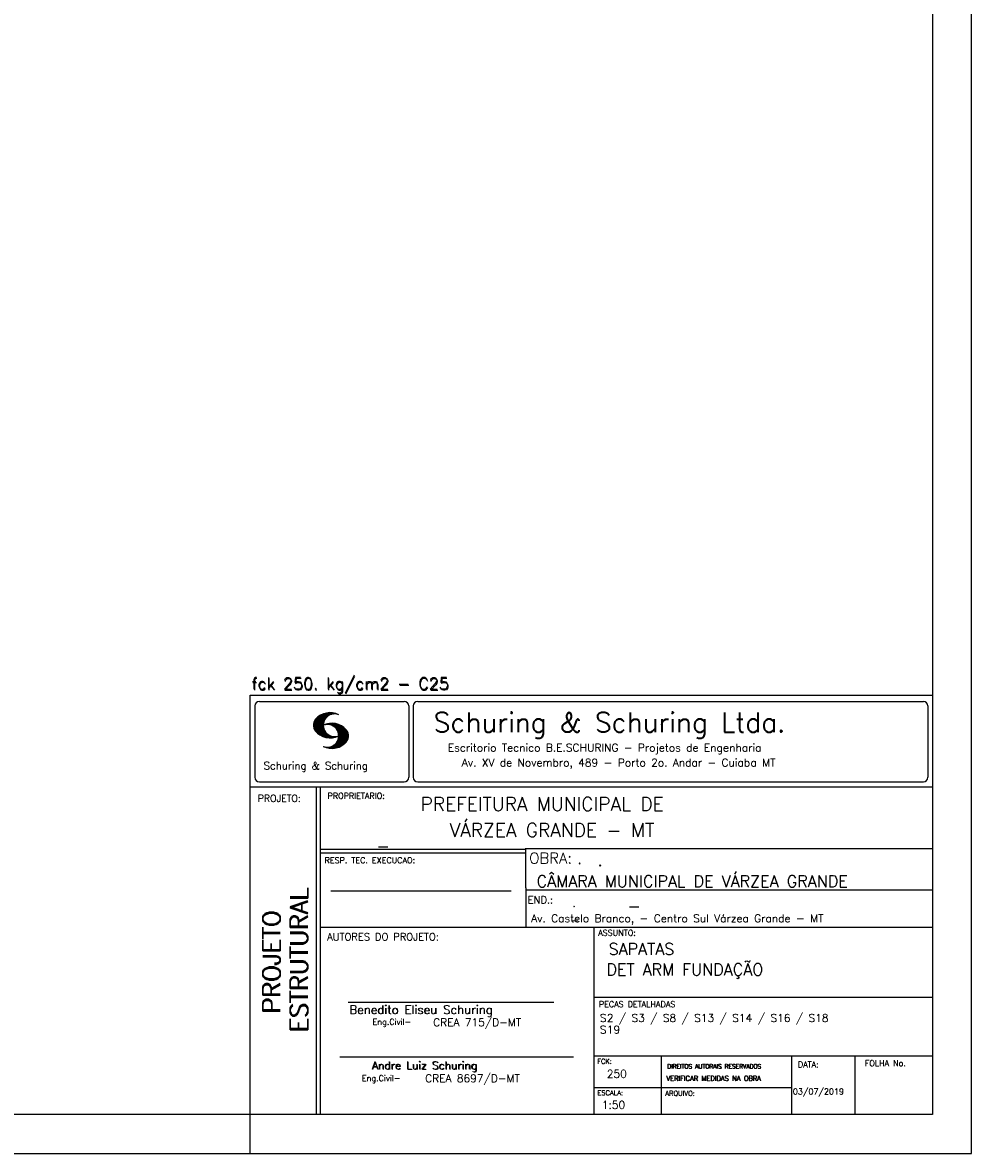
# Model space of a CAD drawing. Extents: x 0 to 84.1, y 0 to 59.4.
# Tile 4 of 6: x 59.8 to 84.1, y 0 to 29. Entities that reach past the tile are written whole.
import ezdxf

# ---------------------------------------------------------------- set-up
doc = ezdxf.new("R2010")
doc.units = 0
doc.layers.add('1', color=1, linetype='CONTINUOUS')
doc.layers.add('2', color=2, linetype='CONTINUOUS')
doc.styles.get("Standard").update_dxf_attribs({"font": 'ROMANS.SHX'})

msp = doc.modelspace()

# ---------------------------------------------------------------- linework, layer by layer
at = {"layer": '2', "linetype": 'CONTINUOUS'}
for p, q in [((84.100006, 0), (84.100006, 59.400002)), ((65.600006, 11.755142), (83.100006, 11.755135)), ((65.600006, 1), (65.600006, 11.755142)), ((65.715988, 11.477417), (65.715988, 9.648308)), ((65.832489, 11.593918), (69.548996, 11.593918)), ((69.665497, 11.477417), (69.665497, 9.648308)), ((69.778748, 11.477417), (69.778748, 9.648308)), ((69.895248, 11.593918), (82.867508, 11.593918)), ((82.984009, 11.477417), (82.984009, 9.648308)), ((67.221771, 10.985771), (67.52832, 11.29232)), ((67.222122, 10.971992), (67.545929, 11.295792)), ((67.222168, 11.000305), (67.508011, 11.286148)), ((67.222488, 10.958214), (67.56427, 11.300003)), ((67.224365, 11.016647), (67.488403, 11.280685)), ((67.224472, 10.94606), (67.581131, 11.302727)), ((67.226578, 11.03299), (67.465408, 11.271812)), ((67.2267, 10.934158), (67.596313, 11.303772)), ((67.228943, 10.922256), (67.612335, 11.305649)), ((67.232178, 10.911354), (67.626831, 11.306015)), ((67.232437, 11.052986), (67.439468, 11.26001)), ((67.235916, 10.900948), (67.642014, 11.307053)), ((67.239258, 11.073952), (67.410522, 11.245209)), ((67.239655, 10.890556), (67.656281, 11.307182)), ((67.243561, 10.880333), (67.66925, 11.306015)), ((67.248611, 10.871239), (67.520584, 11.143219)), ((67.252747, 11.10157), (67.374313, 11.223145)), ((67.253647, 10.862129), (67.502121, 11.110611)), ((67.258682, 10.853035), (67.491592, 11.085945)), ((67.264267, 10.84449), (67.483597, 11.06382)), ((67.270782, 10.836868), (67.47966, 11.045746)), ((67.277298, 10.829247), (67.475876, 11.027817)), ((67.563156, 11.001991), (67.584885, 11.023735)), ((67.577606, 11.002319), (67.601898, 11.026611)), ((67.592072, 11.002647), (67.619476, 11.030045)), ((67.604584, 11.001007), (67.635239, 11.03167)), ((67.608673, 11.2313), (67.68306, 11.305702)), ((67.617233, 10.999535), (67.651505, 11.033806)), ((67.62999, 10.998154), (67.666199, 11.034363)), ((67.638062, 11.246552), (67.69574, 11.30423)), ((67.64122, 10.995239), (67.680893, 11.03492)), ((67.652435, 10.992317), (67.695602, 11.035484)), ((67.662872, 11.257233), (67.708405, 11.302757)), ((67.664337, 10.990074), (67.708984, 11.034729)), ((67.674881, 10.986488), (67.72316, 11.034767)), ((67.681976, 11.262199), (67.721237, 11.30146)), ((67.684326, 10.981789), (67.736191, 11.033653)), ((67.694321, 10.977654), (67.748459, 11.031792)), ((67.702469, 11.268562), (67.733063, 11.299149)), ((67.704605, 10.973801), (67.761597, 11.0308)), ((67.71431, 10.969368), (67.773758, 11.028824)), ((67.718491, 11.270424), (67.744904, 11.296837)), ((67.722412, 10.963333), (67.785233, 11.026146)), ((67.732498, 10.959282), (67.797607, 11.024391)), ((67.734482, 11.272285), (67.757004, 11.294807)), ((67.750473, 11.274147), (67.768555, 11.292221)), ((67.283813, 10.821625), (67.474167, 11.011971)), ((67.290558, 10.814232), (67.473114, 10.99678)), ((67.296936, 10.807419), (67.470306, 10.980797)), ((67.304733, 10.800133), (67.473206, 10.968597)), ((67.311829, 10.793083), (67.474121, 10.955383)), ((67.319168, 10.786293), (67.475159, 10.942276)), ((67.326828, 10.779808), (67.477615, 10.930595)), ((67.334488, 10.773323), (67.480087, 10.918922)), ((67.342133, 10.766846), (67.482544, 10.907249)), ((67.350098, 10.760674), (67.485901, 10.896469)), ((67.358337, 10.754768), (67.489655, 10.886078)), ((67.366577, 10.748863), (67.493408, 10.875694)), ((67.374802, 10.742966), (67.497208, 10.865356)), ((67.383392, 10.737427), (67.502075, 10.856102)), ((67.392227, 10.732109), (67.506958, 10.84684)), ((67.401062, 10.726807), (67.511841, 10.837578)), ((67.409882, 10.721497), (67.516922, 10.828537)), ((67.419189, 10.71666), (67.522842, 10.820305)), ((67.428635, 10.711967), (67.528748, 10.812088)), ((67.43808, 10.707275), (67.534668, 10.803864)), ((67.44754, 10.702599), (67.540802, 10.79586)), ((67.457642, 10.698563), (67.547699, 10.78862)), ((67.467743, 10.694519), (67.554611, 10.781387)), ((67.477829, 10.690483), (67.561508, 10.774155)), ((67.488205, 10.686714), (67.568588, 10.767105)), ((67.499008, 10.683372), (67.576477, 10.760849)), ((67.509796, 10.680031), (67.584366, 10.754601)), ((67.520599, 10.676697), (67.592255, 10.74836)), ((67.531494, 10.998619), (67.546158, 11.013283)), ((67.532074, 10.674026), (67.600327, 10.742287)), ((67.543625, 10.671448), (67.609238, 10.737053)), ((67.548691, 11.001663), (67.565323, 11.018303)), ((67.671295, 10.38913), (68.095734, 10.813568)), ((67.685135, 10.388832), (68.100952, 10.804665)), ((67.698959, 10.388527), (68.104996, 10.794571)), ((67.713776, 10.389206), (68.107529, 10.782967)), ((67.728806, 10.390091), (68.110825, 10.77211)), ((67.740387, 10.953033), (67.808838, 11.021484)), ((67.744095, 10.391251), (68.114105, 10.761261)), ((67.749115, 10.947632), (67.819702, 11.018219)), ((67.756165, 10.940536), (67.830765, 11.015137)), ((67.760544, 10.393555), (68.11557, 10.748596)), ((67.765198, 10.93544), (67.841873, 11.012115)), ((67.77211, 10.928207), (67.852234, 11.008339)), ((67.776978, 10.395859), (68.117249, 10.736137)), ((67.779831, 10.921783), (67.86261, 11.004555)), ((67.785919, 10.913734), (67.873306, 11.001122)), ((67.794006, 10.907692), (67.883316, 10.997002)), ((67.799911, 10.899467), (67.892731, 10.992279)), ((67.806625, 10.892029), (67.902451, 10.987854)), ((67.811752, 10.883018), (67.912231, 10.983505)), ((67.817657, 10.874802), (67.921875, 10.979012)), ((67.822357, 10.554344), (68.091095, 10.823074)), ((67.823761, 10.866768), (67.930435, 10.973442)), ((67.829498, 10.858353), (67.940002, 10.968857)), ((67.833527, 10.848244), (67.948654, 10.963379)), ((67.838394, 10.838989), (67.957047, 10.957634)), ((67.840729, 10.586838), (68.086777, 10.832893)), ((67.843323, 10.829773), (67.965561, 10.952019)), ((67.848358, 10.817596), (67.975677, 10.944923)), ((67.848709, 10.608963), (68.081818, 10.842072)), ((67.852341, 10.806755), (67.985031, 10.939453)), ((67.856201, 10.794724), (67.99379, 10.932312)), ((67.856934, 10.63131), (68.075089, 10.849472)), ((67.859863, 10.781189), (68.003067, 10.924393)), ((67.860703, 10.649239), (68.070358, 10.858894)), ((67.862656, 10.768639), (68.011749, 10.91774)), ((67.865173, 10.667847), (68.063507, 10.866165)), ((67.865234, 10.753647), (68.02092, 10.90934)), ((67.866241, 10.683037), (68.057556, 10.874352)), ((67.866318, 10.73967), (68.029205, 10.90255)), ((67.867294, 10.698235), (68.049774, 10.880722)), ((67.867905, 10.725861), (68.036682, 10.894646)), ((67.868118, 10.711845), (68.043793, 10.887527)), ((67.555176, 10.668869), (67.618134, 10.731819)), ((67.5672, 10.666748), (67.627045, 10.726585)), ((67.579605, 10.665009), (67.636261, 10.721664)), ((67.591995, 10.663277), (67.646255, 10.717522)), ((67.604782, 10.661919), (67.65625, 10.713379)), ((67.618134, 10.66114), (67.666229, 10.709244)), ((67.6315, 10.660355), (67.67691, 10.705772)), ((67.644958, 10.391075), (67.704071, 10.450188)), ((67.645309, 10.660042), (67.688126, 10.70285)), ((67.657776, 10.389755), (67.737152, 10.469131)), ((67.65976, 10.660355), (67.699341, 10.699936)), ((67.67421, 10.660667), (67.710678, 10.697136)), ((67.690598, 10.661674), (67.723846, 10.694931)), ((67.70816, 10.663521), (67.737625, 10.692986)), ((67.725296, 10.665939), (67.750778, 10.691422)), ((67.741867, 10.668861), (67.765747, 10.692741)), ((67.760269, 10.672806), (67.780136, 10.69268)), ((67.780106, 10.677895), (67.794464, 10.692261)), ((67.794464, 10.692261), (67.796539, 10.694336)), ((67.794861, 10.399597), (68.118942, 10.723679)), ((67.798126, 10.683296), (67.810562, 10.69574)), ((67.813049, 10.403664), (68.118515, 10.709122)), ((67.817169, 10.689835), (67.825378, 10.698044)), ((67.832825, 10.409302), (68.118134, 10.694611)), ((67.833084, 10.695976), (67.839569, 10.702461)), ((67.853302, 10.415634), (68.117767, 10.680092)), ((67.876404, 10.424599), (68.113495, 10.66169)), ((67.901276, 10.435333), (68.110229, 10.644287)), ((67.929581, 10.449501), (68.101624, 10.621544)), ((67.966125, 10.471909), (68.08902, 10.594803)), ((68.045029, 10.536674), (68.057724, 10.54937)), ((67.550323, 10.409546), (67.562592, 10.421799)), ((67.561462, 10.40654), (67.576416, 10.421486)), ((67.572601, 10.403542), (67.590225, 10.421173)), ((67.583755, 10.400551), (67.606155, 10.422958)), ((67.595673, 10.398346), (67.622162, 10.424828)), ((67.607605, 10.396141), (67.639587, 10.428116)), ((67.619553, 10.393929), (67.658707, 10.43309)), ((67.632141, 10.392387), (67.679932, 10.440178)), ((65.600006, 9.399994), (83.100006, 9.399994)), ((65.832489, 9.531807), (69.548996, 9.531807)), ((67.300385, 5.799995), (67.300385, 9.399994)), ((67.400391, 5.799995), (67.400391, 9.399994)), ((69.895248, 9.531807), (82.867508, 9.531807)), ((83.100006, 9.399994), (83.100006, 1)), ((72.668579, 7.799995), (67.400391, 7.799995)), ((72.668579, 7.699995), (67.400391, 7.699995)), ((83.100006, 7.814748), (72.656072, 7.814748)), ((72.668579, 6.816429), (72.668579, 7.814748)), ((67.670311, 6.739054), (72.288887, 6.739054)), ((72.668579, 6.816429), (72.668579, 5.799995)), ((72.668579, 6.7647), (83.100006, 6.764707)), ((67.300385, 1), (67.300385, 5.799995)), ((67.400391, 1), (67.400391, 5.799995)), ((67.400391, 5.799995), (83.100006, 5.799995)), ((74.420959, 4.799995), (74.420959, 5.799995)), ((74.420959, 1), (74.420959, 4.799995)), ((68.11142, 3.880456), (73.389854, 3.880456)), ((74.420958, 4.005768), (83.100005, 4.005775)), ((67.897606, 2.480272), (73.894493, 2.480272)), ((74.420959, 2.505768), (83.100006, 2.505775)), ((76.14679, 1), (76.14679, 2.505775)), ((79.496475, 1), (79.496475, 2.505775)), ((81.120974, 1), (81.120974, 2.505774)), ((74.420959, 1.691734), (79.496475, 1.691742)), ((65.600006, 0), (65.600006, 1)), ((83.100006, 1), (65.600006, 1)), ((0, 0), (84.100006, 0))]:
    msp.add_line(p, q, dxfattribs=at)
msp.add_lwpolyline([(83.100006, 1), (2.5, 1), (2.5, 58.400002), (83.100006, 58.400002), (83.100006, 1)], dxfattribs=at)
for centre, radius, start, end in [((65.832489, 11.477417), 0.116502, 90, 180), ((69.548996, 11.477417), 0.116502, 0, 90), ((69.895248, 11.477417), 0.116502, 90, 180), ((82.867508, 11.477417), 0.116502, 0, 90), ((67.465149, 10.982269), 0.243989, 140.229431, 231.895096), ((67.648087, 10.815277), 0.491555, 63.393265, 138.909058), ((67.763229, 10.98333), 0.291044, 68.851509, 291.148499), ((67.692337, 10.543831), 0.491555, 41.090942, 116.606735), ((67.648087, 11.15139), 0.491555, 218.229782, 296.60672), ((67.577194, 10.711891), 0.291044, 248.851501, 111.148491), ((67.875275, 10.710823), 0.243989, 308.104889, 39.770576), ((67.692337, 10.879951), 0.491555, 243.393265, 321.770233), ((65.832489, 9.648308), 0.116502, 180, 270), ((69.548996, 9.648308), 0.116502, 270, 0), ((69.895248, 9.648308), 0.116502, 180, 270), ((82.867508, 9.648308), 0.116502, 270, 0)]:
    msp.add_arc(centre, radius, start, end, dxfattribs=at)

# ---------------------------------------------------------------- texts
at = {"layer": '1', "linetype": 'CONTINUOUS'}
for s, height, p in [('PREFEITURA MUNICIPAL DE', 0.35, (69.967754, 8.785075)), ('VÁRZEA GRANDE - MT', 0.35, (70.716987, 8.118506)), ('_', 0.35, (68.88924, 7.899706)), ('.', 0.3, (73.984333, 7.423969)), ('.', 0.35, (74.501919, 7.371094)), ('CÂMARA MUNICIPAL DE VÁRZEA GRANDE', 0.3, (72.946369, 6.831837)), ('Av. Castelo Branco, - Centro Sul Várzea Grande - MT', 0.2, (72.803273, 5.930193)), ('.', 0.2, (73.86333, 6.322955)), ('_', 0.35, (75.330094, 6.362007)), ('_', 0.2, (73.86333, 5.982955)), ('SAPATAS', 0.3, (74.791907, 5.09393)), ('DET ARM FUNDAÇÃO ', 0.3, (74.737424, 4.567268)), ('S2 / S3 / S8 / S13 / S14 / S16 / S18', 0.2, (74.571808, 3.37457)), ('S19', 0.2, (74.571808, 3.07457)), ('250', 0.2, (74.745692, 1.940266)), ('03/07/2019', 0.15, (79.520414, 1.512631))]:
    msp.add_text(s, height=height, dxfattribs=at).set_placement(p)
at = {"layer": '2', "linetype": 'CONTINUOUS'}
for s, height, p in [('fck 250. kg/cm2 - C25', 0.3, (65.628578, 11.907463)), ('fck 250. kg/cm2 - C25', 0.3, (65.641754, 11.880586)), ('Schuring & Schuring Ltda.', 0.5, (70.306839, 10.806786)), ('Escritorio Tecnico B.E.SCHURING - Projetos de Engenharia', 0.2, (70.664673, 10.308487)), ('Schuring & Schuring', 0.19, (65.944336, 9.851486)), ('Av. XV de Novembro, 489 - Porto 2o. Andar - Cuiaba MT', 0.2, (71.023193, 9.925888)), ('PROJETO:', 0.175, (65.793152, 9.02159)), ('PROPRIETARIO:', 0.15, (67.584534, 9.097366)), ('RESP. TEC. EXECUCAO:', 0.15, (67.506004, 7.444514)), ('OBRA:', 0.278755, (72.755102, 7.434759)), ('END.:', 0.185837, (72.717902, 6.410233)), ('AUTORES DO PROJETO:', 0.185837, (67.572014, 5.463953)), ('ASSUNTO:', 0.15, (74.525462, 5.581304)), ('Benedito Eliseu Schuring', 0.22, (68.138321, 3.577287)), ('Benedito Eliseu Schuring', 0.22, (68.149795, 3.577287)), ('PECAS DETALHADAS', 0.15, (74.54287, 3.751117)), ('Eng.Civil-', 0.15, (68.737209, 3.298847)), ('CREA 715/D-MT', 0.2, (70.290742, 3.262761)), ('Andre Luiz Schuring', 0.2, (68.716738, 2.158081)), ('Andre Luiz Schuring', 0.2, (68.734296, 2.149201)), ('FCK:', 0.125, (74.500763, 2.299423)), ('DATA:', 0.15, (79.648044, 2.2071)), ('FOLHA No.', 0.15, (81.365514, 2.23814)), ('CREA 8697/D-MT', 0.2, (70.08334, 1.825346)), ('DIREITOS AUTORAIS RESERVADOS', 0.11, (76.294724, 2.176125)), ('DIREITOS AUTORAIS RESERVADOS', 0.11, (76.303696, 2.176125)), ('Eng.Civil-', 0.15, (68.462773, 1.853248)), ('VERIFICAR MEDIDAS NA OBRA', 0.125, (76.271484, 1.861862)), ('VERIFICAR MEDIDAS NA OBRA', 0.125, (76.280457, 1.861862)), ('ESCALA:', 0.125, (74.507034, 1.490738)), ('ARQUIVO:', 0.125, (76.249054, 1.475601)), ('1:50', 0.2, (74.617035, 1.144112))]:
    msp.add_text(s, height=height, dxfattribs=at).set_placement(p)
for s, p in [('ESTRUTURAL', (67.07373, 3.12536)), ('ESTRUTURAL', (67.07373, 3.094507)), ('PROJETO', (66.369095, 3.606125)), ('PROJETO', (66.369095, 3.575272))]:
    msp.add_text(s, height=0.45, rotation=90, dxfattribs=at).set_placement(p)

doc.saveas('drawing.dxf')
